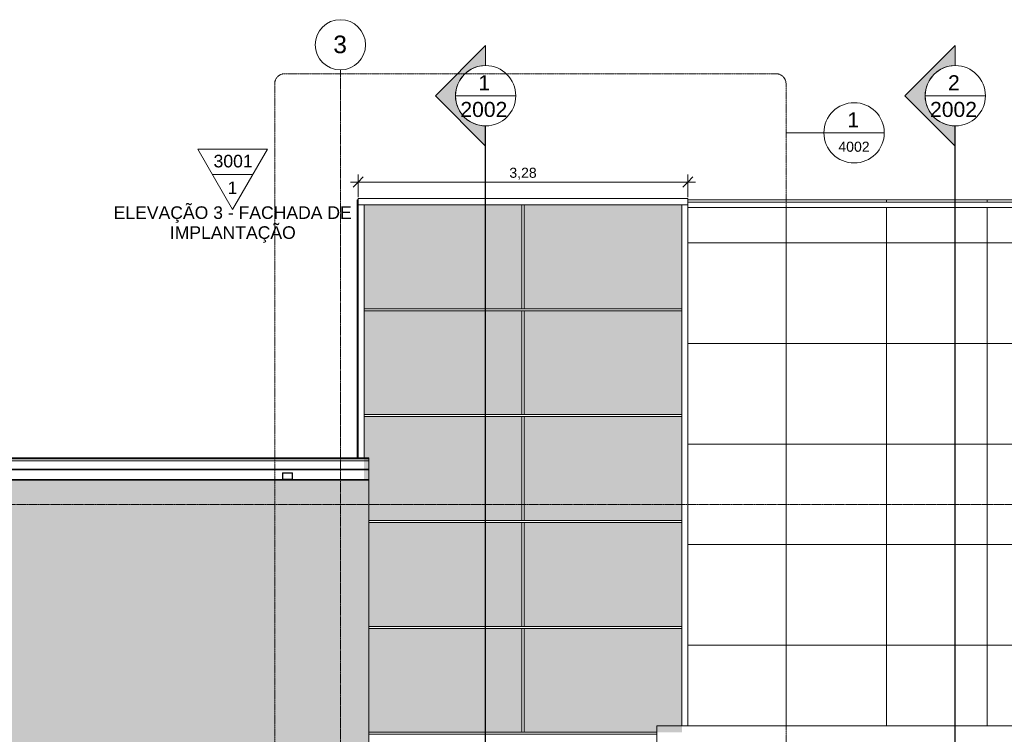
# Model space of a CAD drawing. Header units: millimetres. Extents: x -33648 to 6973, y -21926 to 4148.
# Tile 6 of 7: x -13390 to -3600, y -2960 to 4148. Entities that reach past the tile are written whole.
import ezdxf

# ---------------------------------------------------------------- set-up
doc = ezdxf.new("R2010")
doc.units = ezdxf.units.MM
doc.linetypes.add('_Tracejado médio', pattern=[4, 3, -1])
doc.linetypes.add('_Traço - ponto', pattern=[16, 12, -2, 0, -2])
for name, color, linetype, lineweight in [('A-ANNO-DIMS', 211, 'Continuous', 9), ('A-ANNO-DIMS-50', 211, 'Continuous', 9), ('A-ANNO-SYMB', 150, 'Continuous', 9), ('A-FLOR', 192, 'Continuous', 18), ('A-FLOR-HRAL', 11, 'Continuous', 18), ('A-FLOR-PATT', 8, 'Continuous', 18), ('A-GENM', 13, 'Continuous', 18), ('A-GLAZ-CURT', 52, 'Continuous', 18), ('A-GLAZ-CWMG', 51, 'Continuous', 18), ('A-ROOF', 132, 'Continuous', 18), ('A-ROOF-OTLN', 132, 'Continuous', 18), ('A-ROOF-PATT', 132, 'Continuous', 18), ('G-ANNO-SYMB', 111, 'Continuous', 9), ('S-COLS', 52, 'Continuous', 18), ('S-GRID', 1, 'Continuous', 9), ('S-GRID-IDEN', 1, 'Continuous', 9)]:
    doc.layers.add(name, color=color, linetype=linetype, lineweight=lineweight)
doc.styles.add('Arial', font='arial.ttf', dxfattribs={"height": 125})
doc.styles.add('Arial_1', font='arial.ttf', dxfattribs={"height": 175})
doc.styles.add('Arial_2', font='arial.ttf', dxfattribs={"height": 150})
doc.styles.add('Arial_3', font='arial.ttf', dxfattribs={"height": 100})
doc.dimstyles.new('Diagonal_-_2_0mm_Arial', dxfattribs={"dimscale": 304.8, "dimtxt": 102.02594, "dimasz": 0.328084, "dimexe": 0.246063, "dimexo": 0.0625, "dimgap": 0.024606, "dimtad": 1, "dimlfac": 0.001, "dimrnd": 0.01, "dimzin": 0, "dimdsep": 46, "dimtxsty": 'Arial_3', "dimblk1": 'OBLIQUE', "dimblk2": 'OBLIQUE', "dimsah": 1, "dimcen": 0.09, "dimdle": 0.246063, "dimadec": 0, "dimazin": 0, "dimtfac": 1, "dimtdec": 4, "dimtix": 1, "dimtmove": 0, "dimatfit": 3, "dimfxl": 0.492126, "dimfxlon": 1, "dimtvp": 1, "dimtolj": 1, "dimtzin": 0, "dimarcsym": 2})

# ---------------------------------------------------------------- blocks, each defined once
blk = doc.blocks.new('Railing - Railing-3945987-PLANTA COBERTURA - LAYOUT')
at = {"layer": 'A-FLOR-HRAL'}
for p, q in [((3428.9, 2331.5), (-6745.8, 2331.5)), ((-6745.8, 2281.5), (3428.9, 2281.5))]:
    blk.add_line(p, q, dxfattribs=at)
blk = doc.blocks.new('System Panel - Vidro 2cm escuro2-4253584-PLANTA COBERTURA - LAYOUT')
at = {"layer": 'A-GLAZ-CURT'}
blk.add_hatch(color=256, dxfattribs=at).paths.add_polyline_path([(-7921.9, 1273.4), (-6805.8, 1273.4), (-6805.8, 2306.6), (-8375.8, 2306.6), (-8375.8, 1273.4)], flags=0)
blk.add_line((-6805.8, 2306.6), (-8375.8, 2306.6), dxfattribs=at)
blk = doc.blocks.new('Rectangular Mullion - 6x12 cm metal-3947379-PLANTA COBERTURA - LAYOUT')
at = {"layer": 'A-GLAZ-CWMG'}
for p, q in [((-10025.8, 2308.2), (-10025.8, 2368.1)), ((-8385.8, 2368.1), (-10025.8, 2368.1)), ((-8385.8, 2308.2), (-10025.8, 2308.2))]:
    blk.add_line(p, q, dxfattribs=at)
blk = doc.blocks.new('Rectangular Mullion - 6x12 cm metal-4019200-PLANTA COBERTURA - LAYOUT')
at = {"layer": 'A-GLAZ-CWMG'}
for p, q in [((-6805.8, 2308.2), (-6745.8, 2308.2)), ((-6805.8, 1264.8), (-6805.8, 2308.2)), ((-6745.8, 1264.8), (-6745.8, 2308.2))]:
    blk.add_line(p, q, dxfattribs=at)
blk = doc.blocks.new('System Panel - Vidro 2cm escuro2-V1-PLANTA COBERTURA - LAYOUT')
at = {"layer": 'A-GLAZ-CURT'}
blk.add_hatch(color=256, dxfattribs=at).paths.add_polyline_path([(-8395.8, -1886.8), (-8395.8, -853.6), (-9918.6, -853.6), (-9918.6, -1886.8)], flags=0)
blk.add_line((-8395.8, -853.6), (-9918.6, -853.6), dxfattribs=at)
blk = doc.blocks.new('Rectangular Mullion - 6x12 cm metal-3947384-PLANTA COBERTURA - LAYOUT')
at = {"layer": 'A-GLAZ-CWMG'}
for p, q in [((-6745.8, 2368.1), (-8385.8, 2368.1)), ((-6745.8, 2368.1), (-6745.8, 2308.2)), ((-6745.8, 2308.2), (-8385.8, 2308.2))]:
    blk.add_line(p, q, dxfattribs=at)
blk = doc.blocks.new('Rectangular Mullion - 6x12 cm metal-4019202-PLANTA COBERTURA - LAYOUT')
at = {"layer": 'A-GLAZ-CWMG'}
for p, q in [((-6805.8, 211.4), (-6805.8, 1264.8)), ((-6745.8, 211.4), (-6745.8, 1264.8))]:
    blk.add_line(p, q, dxfattribs=at)
blk = doc.blocks.new('Rectangular Mullion - 6x12 cm metal-V5-PLANTA COBERTURA - LAYOUT')
at = {"layer": 'A-GLAZ-CWMG'}
for p, q in [((-6805.8, -2874.7), (-6805.8, -1895.4)), ((-6745.8, -2874.7), (-6745.8, -1895.4))]:
    blk.add_line(p, q, dxfattribs=at)
blk = doc.blocks.new('Rectangular Mullion - 6x12 cm metal-4019204-PLANTA COBERTURA - LAYOUT')
at = {"layer": 'A-GLAZ-CWMG'}
for p, q in [((-10025.8, 2308.2), (-9965.8, 2308.2)), ((-10025.8, 2308.2), (-10025.8, 1264.8)), ((-9965.8, 2308.2), (-9965.8, 1264.8))]:
    blk.add_line(p, q, dxfattribs=at)
blk = doc.blocks.new('Rectangular Mullion - 6x12 cm metal-4019205-PLANTA COBERTURA - LAYOUT')
at = {"layer": 'A-GLAZ-CWMG'}
for p, q in [((-10025.8, 1264.8), (-10025.8, 211.4)), ((-9965.8, 1264.8), (-9965.8, 211.4))]:
    blk.add_line(p, q, dxfattribs=at)
blk = doc.blocks.new('Rectangular Mullion - 6x12 cm metal-V6-PLANTA COBERTURA - LAYOUT')
at = {"layer": 'A-GLAZ-CWMG'}
for p, q in [((-10025.8, 211.4), (-10025.8, -211.6)), ((-9965.8, 211.4), (-9965.8, -211.6)), ((-10025.8, -432.2), (-10025.8, -433.6)), ((-9965.8, -432.2), (-9965.8, -433.6))]:
    blk.add_line(p, q, dxfattribs=at)
blk = doc.blocks.new('Rectangular Mullion - 2x5 cm metal-3947375-PLANTA COBERTURA - LAYOUT')
at = {"layer": 'A-GLAZ-CWMG'}
for p, q in [((-8385.8, 1273.4), (-6805.8, 1273.4)), ((-8385.8, 1253.4), (-6805.8, 1253.4))]:
    blk.add_line(p, q, dxfattribs=at)
blk = doc.blocks.new('Rectangular Mullion - 2x5 cm metal-3947376-PLANTA COBERTURA - LAYOUT')
at = {"layer": 'A-GLAZ-CWMG'}
for p, q in [((-9965.8, 1273.4), (-8385.8, 1273.4)), ((-9965.8, 1253.4), (-8385.8, 1253.4))]:
    blk.add_line(p, q, dxfattribs=at)
blk = doc.blocks.new('Rectangular Mullion - 2x5 cm metal-V7-PLANTA COBERTURA - LAYOUT')
at = {"layer": 'A-GLAZ-CWMG'}
for p, q in [((-9918.6, -833.4), (-8385.8, -833.4)), ((-9918.6, -853.4), (-8385.8, -853.4))]:
    blk.add_line(p, q, dxfattribs=at)
blk = doc.blocks.new('Rectangular Mullion - 2x5 cm metal-V8-PLANTA COBERTURA - LAYOUT')
at = {"layer": 'A-GLAZ-CWMG'}
for p, q in [((-8385.8, -2940.2), (-7054.9, -2940.2)), ((-8385.8, -2960.2), (-7054.9, -2960.2))]:
    blk.add_line(p, q, dxfattribs=at)
blk = doc.blocks.new('Rectangular Mullion - 2x5 cm metal-V10-PLANTA COBERTURA - LAYOUT')
at = {"layer": 'A-GLAZ-CWMG'}
for p, q in [((-8395.8, 2306.8), (-8375.8, 2306.8)), ((-8395.8, 2306.8), (-8395.8, 1273.4)), ((-8375.8, 2306.8), (-8375.8, 1273.4)), ((-8375.8, 1273.4), (-8395.8, 1273.4))]:
    blk.add_line(p, q, dxfattribs=at)
blk = doc.blocks.new('Generic Models 1 - Generic Models 24-4258923-PLANTA COBERTURA - LAYOUT')
at = {"layer": 'A-GENM'}
for p, q in [((-10677.4, -359.1), (-10777.4, -359.1)), ((-10777.4, -359.1), (-10777.4, -424.1)), ((-10775.4, -361.1), (-10679.4, -361.1)), ((-10775.4, -422.1), (-10775.4, -361.1)), ((-10679.4, -361.1), (-10679.4, -422.1)), ((-10677.4, -424.1), (-10677.4, -359.1)), ((-10777.4, -424.1), (-10677.4, -424.1)), ((-10777.4, -433.6), (-10777.4, -432.2)), ((-10679.4, -422.1), (-10775.4, -422.1)), ((-10677.4, -432.2), (-10677.4, -433.6))]:
    blk.add_line(p, q, dxfattribs=at)
blk = doc.blocks.new('ORNAMENTO SUPERIOR - ORNAMENTO SUPERIOR-4323885-PLANTA COBERTURA - LAYOUT')
at = {"layer": 'A-GENM'}
for p, q in [((-7054.9, -2874.7), (-7054.9, -3436.5)), ((3632.7, -2874.7), (-7054.9, -2874.7))]:
    blk.add_line(p, q, dxfattribs=at)
blk = doc.blocks.new('Embasamento - Embasamento-4325691-PLANTA COBERTURA - LAYOUT')
at = {"layer": 'A-GENM'}
for p, q in [((-10777.4, -433.5), (-13857.4, -433.5)), ((-10051.1, -433.5), (-10677.4, -433.5))]:
    blk.add_line(p, q, dxfattribs=at)
blk = doc.blocks.new('Grid - Head Grid-11506-PLANTA COBERTURA - LAYOUT')
at = {"layer": 'S-GRID-IDEN'}
blk.add_circle((0, 0), 5, dxfattribs=at)
blk = doc.blocks.new('Elevation - Elevation mark-2836346-PLANTA COBERTURA - LAYOUT')
at = {"layer": 'G-ANNO-SYMB'}
for p, q in [((0, 8), (-6.93, -4)), ((6.93, -4), (0, 8)), ((4.04, 1), (-4.04, 1)), ((-6.93, -4), (6.93, -4))]:
    blk.add_line(p, q, dxfattribs=at)
blk = doc.blocks.new('Section - M_Section head ABNT-2836546-PLANTA COBERTURA - LAYOUT')
at = {"layer": 'G-ANNO-SYMB'}
h = blk.add_hatch(color=256, dxfattribs=at)
edge = h.paths.add_edge_path(flags=0)
edge.add_line((-6, 10), (4, 0))
edge.add_line((4, 0), (0, 0))
edge.add_arc((-6, 0), 6, 0, 180)
edge.add_line((-12, 0), (-16, 0))
edge.add_line((-16, 0), (-6, 10))
for p, q in [((-16, 0), (-6, 10)), ((-6, 10), (-16, 0)), ((4, 0), (-6, 10)), ((4, 0), (-6, 10)), ((0, 0), (4, 0)), ((-16, 0), (-12, 0))]:
    blk.add_line(p, q, dxfattribs=at)
for start, end in [(360, 180), (0, 180), (180, 0)]:
    blk.add_arc((-6, 0), 6, start, end, dxfattribs=at)
blk = doc.blocks.new('DIMBLOCK1-PLANTA COBERTURA - LAYOUT')
at = {"layer": 'A-ANNO-DIMS-50'}
for p, q in [((-10025.8, 2383.6), (-10025.8, 2608.6)), ((-6745.8, 2383.6), (-6745.8, 2608.6)), ((-10100.8, 2533.6), (-6670.8, 2533.6)), ((-10025.8, 2533.6), (-10025.8, 2383.6)), ((-6745.8, 2533.6), (-6745.8, 2383.6))]:
    blk.add_line(p, q, dxfattribs=at)
at = {"layer": 'A-ANNO-DIMS-50', "lineweight": 18}
for p, q in [((-10025.8, 2533.6), (-9975.8, 2583.6)), ((-6745.8, 2533.6), (-6695.8, 2583.6)), ((-10025.8, 2533.6), (-10075.8, 2483.6)), ((-6745.8, 2533.6), (-6795.8, 2483.6))]:
    blk.add_line(p, q, dxfattribs=at)
at = {"layer": 'A-ANNO-DIMS-50', "color": 0, "insert": (-8521.5, 2675.6), "char_height": 100, "width": 325.653, "attachment_point": 1, "line_spacing_factor": 0.941778, "style": 'Arial_3'}
blk.add_mtext('3,28', dxfattribs=at)
blk = doc.blocks.new('_Oblique')
at = {"color": 0, "linetype": 'ByBlock', "lineweight": -2}
blk.add_line((-0.5, -0.5), (0.5, 0.5), dxfattribs=at)
blk = doc.blocks.new('Floor Plan - Simbolo - Detalhe-562-PLANTA COBERTURA - LAYOUT')
at = {"layer": 'A-ANNO-SYMB'}
blk.add_line((-6, 0), (6, 0), dxfattribs=at)
blk.add_circle((0, 0), 6, dxfattribs=at)

msp = doc.modelspace()

# ---------------------------------------------------------------- hatches: boundary and pattern name
at = {"layer": 'A-FLOR-PATT'}
h = msp.add_hatch(dxfattribs=at)
h.set_pattern_fill('FP_1', color=256, style=0, pattern_type=2)
h.set_pattern_definition([(270, (-7771.1, -2073.5), (1000, 6e-14), []), (0, (-7771.1, -2073.5), (0, 1000), [])])
h.paths.add_polyline_path([(-10035.802, -433.618), (-10025.802, -433.618), (-10025.802, -432.184), (-10035.802, -432.184)], flags=0)
h.paths.add_polyline_path([(-10035.802, -211.604), (-10025.802, -211.604), (-10025.802, 2056.472), (-10035.802, 2056.472), (-10035.802, -37.513)], flags=0)
h.paths.add_polyline_path([(-10025.802, 2256.472), (-10025.802, 2356.472), (-10035.802, 2356.472), (-10035.802, 2256.472)], flags=0)
h = msp.add_hatch(dxfattribs=at)
h.set_pattern_fill('FP_4', color=256, style=0, pattern_type=2)
h.set_pattern_definition([(180, (-2771.3, -73.5), (-1e-13, -1000), []), (270, (-2771.3, -73.5), (999.95, 6e-14), [])])
h.paths.add_polyline_path([(3348.885, -2874.672), (3348.885, 2281.472), (-6745.802, 2281.472), (-6745.802, -2874.672), (3348.576, -2874.672)], flags=0)
h.paths.add_polyline_path([(-5831.634, 2331.472), (3348.885, 2331.472), (3348.885, 2356.472), (-6745.802, 2356.472), (-6745.802, 2331.472), (-5992.422, 2331.472)], flags=0)
at = {"layer": 'A-ROOF-PATT'}
h = msp.add_hatch(dxfattribs=at)
h.set_pattern_fill('FP_14', color=256, style=0, pattern_type=2)
h.set_pattern_definition([(99.798, (48.806, 944.587), (-266.70171, 1286.9659), [15.672, -1551.546]), (180, (63.47, 960.03), (-3e-14, -257.393), [17.335, -249.364]), (93.673, (55.473, 814.603), (-266.72883886, 4118.28810838), [145.726, -28999.548]), (180, (267.5, 940.73), (-3e-14, -257.393), [46.672, -220.027]), (180, (267.5, 960.03), (-3e-14, -257.393), [45.339, -221.361]), (107.268, (71.476, 934.29), (-266.703995, 772.17878), [26.954, -2668.465]), (123.668, (83.477, 916.273), (-533.405487, 772.17677), [21.649, -4308.098]), (138.502, (99.479, 902.117), (-2933.719532, 2573.904027), [21.365, -4251.682]), (161.19, (122.148, 894.395), (-800.099973, 257.39147), [23.949, -4765.758]), (172.15, (134.15, 876.378), (-266.70025, -5e-05), [18.846, -1865.714]), (160.426, (115.481, 878.951), (-2933.691569, 1029.593874), [26.89, -5351.196]), (142.329, (90.145, 887.96), (-1066.80115, 772.17687), [25.271, -1659.437]), (125.465, (70.142, 903.404), (-2400.3308645, 3346.093074), [25.282, -5031.096]), (266.327, (222.161, 960.03), (-1600.3769996, -24967.11909735), [145.726, -28999.548]), (265.913, (212.826, 1071.996), (-266.675731, -3860.898062), [112.251, -7371.182]), (94.087, (63.474, 960.03), (-266.6770692, 3603.505412), [112.251, -7371.182]), (180, (144.82, 894.4), (-3e-14, -257.393), [22.669, -244.03]), (202.115, (170.154, 904.691), (-1866.8976116, -772.1845335), [27.349, -5442.348]), (220.977, (183.49, 916.273), (-266.7015, -257.390853), [17.663, -3514.933]), (233.494, (196.824, 934.29), (-533.40474, -772.175918), [22.415, -2219.132]), (252.732, (204.826, 960.03), (-533.40876, -1801.749843), [26.954, -2668.465]), (180, (222.16, 960.03), (-3e-14, -257.393), [17.335, -249.364]), (260.202, (222.16, 960.03), (5.4e-05, -257.39339), [15.672, -1551.546]), (252.058, (219.494, 944.587), (-1066.805011, -3346.110578), [21.644, -4307.16]), (234.535, (212.826, 923.995), (-533.407626, -772.17561), [25.282, -5031.096]), (217.671, (198.16, 903.404), (-266.70075, -257.39281), [25.271, -1659.437]), (199.574, (178.155, 887.96), (-2133.593519, -772.194577), [26.89, -5351.196]), (187.85, (152.82, 878.95), (-1600.199596, -257.393465), [18.846, -1865.714]), (107.942, (55.473, 923.995), (-266.701075, 772.179631), [21.644, -4307.16]), (180, (47.47, 940.73), (-3e-14, -257.393), [46.672, -220.027]), (180, (46.14, 960.03), (-3e-14, -257.393), [45.339, -221.361])])
h.paths.add_polyline_path([(-18212.298, -3262.005), (-9918.615, -3261.738), (-9918.615, -433.618), (-21981.115, -433.618), (-21981.115, -3262.005)], flags=0)

# ---------------------------------------------------------------- linework, layer by layer
at = {"layer": 'A-ANNO-SYMB', "linetype": '_Tracejado médio'}
for p, q in [((-5870.499, 3610.981), (-10754.278, 3610.981)), ((-10854.278, 3510.981), (-10854.278, -6619.008)), ((-5770.499, -6619.008), (-5770.499, 3510.981))]:
    msp.add_line(p, q, dxfattribs=at)
at = {"layer": 'A-ANNO-SYMB'}
msp.add_line((-5770.499, 3022.803), (-5393.26, 3022.803), dxfattribs=at)
at = {"layer": 'A-ANNO-SYMB', "linetype": '_Tracejado médio'}
for centre, start, end in [((-10754.278, 3510.981), 90, 180), ((-5870.499, 3510.981), 0, 90)]:
    msp.add_arc(centre, 100, start, end, dxfattribs=at)
at = {"layer": 'A-FLOR'}
for p, q in [((-10025.802, 2356.472), (-10035.802, 2356.472)), ((-10035.802, 2356.472), (-10035.802, 2256.472)), ((3348.885, 2356.472), (-6745.802, 2356.472)), ((-10035.802, 2056.472), (-10035.802, -211.604)), ((-10035.802, -432.184), (-10035.802, -433.618))]:
    msp.add_line(p, q, dxfattribs=at)
at = {"layer": 'A-ROOF'}
for p, q in [((-9918.615, -433.618), (-21981.115, -433.618)), ((-9918.615, -6093.492), (-9918.615, -433.618))]:
    msp.add_line(p, q, dxfattribs=at)
at = {"layer": 'A-ROOF-OTLN'}
for p, q in [((-21981.115, -211.604), (-9918.615, -211.604)), ((-21981.115, -216.585), (-9918.615, -216.585)), ((-21981.115, -219.724), (-9918.615, -219.724)), ((-21981.115, -239.738), (-9918.615, -239.738)), ((-9918.615, -211.604), (-9918.615, -239.738)), ((-9918.615, -241.051), (-9918.615, -432.184)), ((-21981.115, -324.389), (-9918.615, -324.389)), ((-21981.115, -327.881), (-9918.615, -327.881)), ((-21981.115, -427.184), (-9918.615, -427.184)), ((-21981.115, -432.184), (-9918.615, -432.184))]:
    msp.add_line(p, q, dxfattribs=at)
at = {"layer": 'G-ANNO-SYMB'}
for p, q in [((-9057.442, 3391.638), (-8457.442, 3391.638)), ((-4387.452, 3391.638), (-3787.452, 3391.638))]:
    msp.add_line(p, q, dxfattribs=at)
at = {"layer": 'G-ANNO-SYMB', "lineweight": 25}
for p, q in [((-8757.442, -21119.396), (-8757.442, 3091.638)), ((-4087.452, -21119.396), (-4087.452, 3091.638))]:
    msp.add_line(p, q, dxfattribs=at)
at = {"layer": 'S-COLS'}
for p, q in [((-10025.802, 2256.472), (-10035.802, 2256.472)), ((-10035.802, 2256.472), (-10035.802, 2056.472)), ((-10035.802, 2056.472), (-10025.802, 2056.472))]:
    msp.add_line(p, q, dxfattribs=at)
at = {"layer": 'S-GRID', "linetype": '_Traço - ponto'}
for p, q in [((-10201.115, 3648.273), (-10201.115, -21925.591)), ((5705.704, -673.492), (-33392.798, -673.492))]:
    msp.add_line(p, q, dxfattribs=at)

# ---------------------------------------------------------------- block references
at = {"layer": 'A-ANNO-SYMB', "xscale": 49.99999999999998, "yscale": 49.99999999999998, "zscale": 49.99999999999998}
msp.add_blockref('Floor Plan - Simbolo - Detalhe-562-PLANTA COBERTURA - LAYOUT', (-5093.26, 3022.803), dxfattribs=at)
at = {"layer": 'A-FLOR-HRAL'}
msp.add_blockref('Railing - Railing-3945987-PLANTA COBERTURA - LAYOUT', (0, 0), dxfattribs=at)
at = {"layer": 'A-GENM'}
for name in ['Generic Models 1 - Generic Models 24-4258923-PLANTA COBERTURA - LAYOUT', 'Embasamento - Embasamento-4325691-PLANTA COBERTURA - LAYOUT', 'ORNAMENTO SUPERIOR - ORNAMENTO SUPERIOR-4323885-PLANTA COBERTURA - LAYOUT']:
    msp.add_blockref(name, (0, 0), dxfattribs=at)
at = {"layer": 'A-GLAZ-CURT'}
for name, p in [('System Panel - Vidro 2cm escuro2-4253584-PLANTA COBERTURA - LAYOUT', (-1590, 0)), ('System Panel - Vidro 2cm escuro2-4253584-PLANTA COBERTURA - LAYOUT', (0, 0)), ('System Panel - Vidro 2cm escuro2-4253584-PLANTA COBERTURA - LAYOUT', (-1590, -1053.4)), ('System Panel - Vidro 2cm escuro2-4253584-PLANTA COBERTURA - LAYOUT', (0, -1053.4)), ('System Panel - Vidro 2cm escuro2-4253584-PLANTA COBERTURA - LAYOUT', (-1590, -2106.8)), ('System Panel - Vidro 2cm escuro2-4253584-PLANTA COBERTURA - LAYOUT', (0, -2106.8)), ('System Panel - Vidro 2cm escuro2-V1-PLANTA COBERTURA - LAYOUT', (0, 0)), ('System Panel - Vidro 2cm escuro2-4253584-PLANTA COBERTURA - LAYOUT', (0, -3160.2)), ('System Panel - Vidro 2cm escuro2-V1-PLANTA COBERTURA - LAYOUT', (0, -1053.4)), ('System Panel - Vidro 2cm escuro2-4253584-PLANTA COBERTURA - LAYOUT', (0, -4213.6))]:
    msp.add_blockref(name, p, dxfattribs=at)
at = {"layer": 'A-GLAZ-CWMG'}
for name, p in [('Rectangular Mullion - 6x12 cm metal-3947379-PLANTA COBERTURA - LAYOUT', (0, 0)), ('Rectangular Mullion - 6x12 cm metal-3947384-PLANTA COBERTURA - LAYOUT', (0, 0)), ('Rectangular Mullion - 6x12 cm metal-4019204-PLANTA COBERTURA - LAYOUT', (0, 0)), ('Rectangular Mullion - 2x5 cm metal-V10-PLANTA COBERTURA - LAYOUT', (0, 0)), ('Rectangular Mullion - 6x12 cm metal-4019200-PLANTA COBERTURA - LAYOUT', (0, 0)), ('Rectangular Mullion - 2x5 cm metal-3947376-PLANTA COBERTURA - LAYOUT', (0, 0)), ('Rectangular Mullion - 2x5 cm metal-3947375-PLANTA COBERTURA - LAYOUT', (0, 0)), ('Rectangular Mullion - 6x12 cm metal-4019205-PLANTA COBERTURA - LAYOUT', (0, 0)), ('Rectangular Mullion - 2x5 cm metal-V10-PLANTA COBERTURA - LAYOUT', (0, -1053.4)), ('Rectangular Mullion - 6x12 cm metal-4019202-PLANTA COBERTURA - LAYOUT', (0, 0)), ('Rectangular Mullion - 6x12 cm metal-V6-PLANTA COBERTURA - LAYOUT', (0, 0)), ('Rectangular Mullion - 2x5 cm metal-3947376-PLANTA COBERTURA - LAYOUT', (0, -1053.4)), ('Rectangular Mullion - 2x5 cm metal-V10-PLANTA COBERTURA - LAYOUT', (0, -2106.8)), ('Rectangular Mullion - 2x5 cm metal-3947375-PLANTA COBERTURA - LAYOUT', (0, -1053.4)), ('Rectangular Mullion - 6x12 cm metal-4019202-PLANTA COBERTURA - LAYOUT', (0, -1053.4)), ('Rectangular Mullion - 2x5 cm metal-V7-PLANTA COBERTURA - LAYOUT', (0, 0)), ('Rectangular Mullion - 2x5 cm metal-V10-PLANTA COBERTURA - LAYOUT', (0, -3160.2)), ('Rectangular Mullion - 2x5 cm metal-3947375-PLANTA COBERTURA - LAYOUT', (0, -2106.8)), ('Rectangular Mullion - 6x12 cm metal-4019202-PLANTA COBERTURA - LAYOUT', (0, -2106.8)), ('Rectangular Mullion - 2x5 cm metal-V7-PLANTA COBERTURA - LAYOUT', (0, -1053.4)), ('Rectangular Mullion - 2x5 cm metal-V10-PLANTA COBERTURA - LAYOUT', (0, -4213.6)), ('Rectangular Mullion - 2x5 cm metal-3947375-PLANTA COBERTURA - LAYOUT', (0, -3160.2)), ('Rectangular Mullion - 6x12 cm metal-V5-PLANTA COBERTURA - LAYOUT', (0, 0)), ('Rectangular Mullion - 2x5 cm metal-V7-PLANTA COBERTURA - LAYOUT', (0, -2106.8)), ('Rectangular Mullion - 2x5 cm metal-V8-PLANTA COBERTURA - LAYOUT', (0, 0))]:
    msp.add_blockref(name, p, dxfattribs=at)
at = {"layer": 'G-ANNO-SYMB', "extrusion": (0, 0, -1), "xscale": 49.99999999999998, "yscale": 49.99999999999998, "zscale": 49.99999999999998, "rotation": 270.0000000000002}
for p in [(8757.442, 3091.638), (4087.452, 3091.638)]:
    msp.add_blockref('Section - M_Section head ABNT-2836546-PLANTA COBERTURA - LAYOUT', p, dxfattribs=at)
at = {"layer": 'G-ANNO-SYMB', "xscale": 49.99999999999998, "yscale": 49.99999999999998, "zscale": 49.99999999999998, "rotation": 180}
msp.add_blockref('Elevation - Elevation mark-2836346-PLANTA COBERTURA - LAYOUT', (-11272.81, 2658.819), dxfattribs=at)
at = {"layer": 'S-GRID-IDEN', "xscale": 49.99999999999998, "yscale": 49.99999999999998, "zscale": 49.99999999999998, "rotation": 180}
msp.add_blockref('Grid - Head Grid-11506-PLANTA COBERTURA - LAYOUT', (-10201.115, 3898.273), dxfattribs=at)

# ---------------------------------------------------------------- texts
at = {"layer": 'A-ANNO-SYMB', "attachment_point": 1}
for s, insert, char_height, width, style in [('1', (-5160.373, 3226.574), 150, 144.30375, 'Arial_2'), ('4002', (-5249.963, 2934.609), 100, 384.81, 'Arial_3')]:
    msp.add_mtext(s, dxfattribs=dict(at, insert=insert, char_height=char_height, width=width, style=style))
at = {"layer": 'G-ANNO-SYMB', "attachment_point": 1}
for s, insert, char_height, width, style in [('1', (-8829.648, 3595.595), 150, 144.30375, 'Arial_2'), ('2', (-4159.657, 3595.595), 150, 144.30375, 'Arial_2'), ('2002', (-9008.148, 3330.607), 150, 577.215, 'Arial_2'), ('2002', (-4338.157, 3330.607), 150, 577.215, 'Arial_2'), ('3001', (-11462.362, 2803.971), 125, 464.97875, 'Arial'), ('1', (-11323.309, 2538.545), 125, 116.24469, 'Arial'), ('ELEVAÇÃO 3 - FACHADA DE', (-12455.958, 2291.685), 125, 2862.02437, 'Arial'), ('IMPLANTAÇÃO', (-11897.026, 2093.248), 125, 1511.18094, 'Arial')]:
    msp.add_mtext(s, dxfattribs=dict(at, insert=insert, char_height=char_height, width=width, style=style))
at = {"layer": 'S-GRID-IDEN', "insert": (-10272.304, 3990.224), "char_height": 175, "width": 168.35437, "attachment_point": 1, "style": 'Arial_1'}
msp.add_mtext('3', dxfattribs=at)

# ---------------------------------------------------------------- dimensions: what is measured, and where the dimension line sits
at = {"layer": 'A-ANNO-DIMS'}
dim = msp.add_linear_dim(base=(-6745.802, 2533.612), p1=(-10025.802, 2383.612), p2=(-6745.802, 2383.612), dimstyle='Diagonal_-_2_0mm_Arial', override={"dimpost": '<>', "dimfxl": 3280}, dxfattribs=at)
dim.commit()
dim.dimension.update_dxf_attribs({"geometry": 'DIMBLOCK1-PLANTA COBERTURA - LAYOUT', "text_midpoint": (-8385.802, 2592.203)})

doc.saveas('drawing.dxf')
